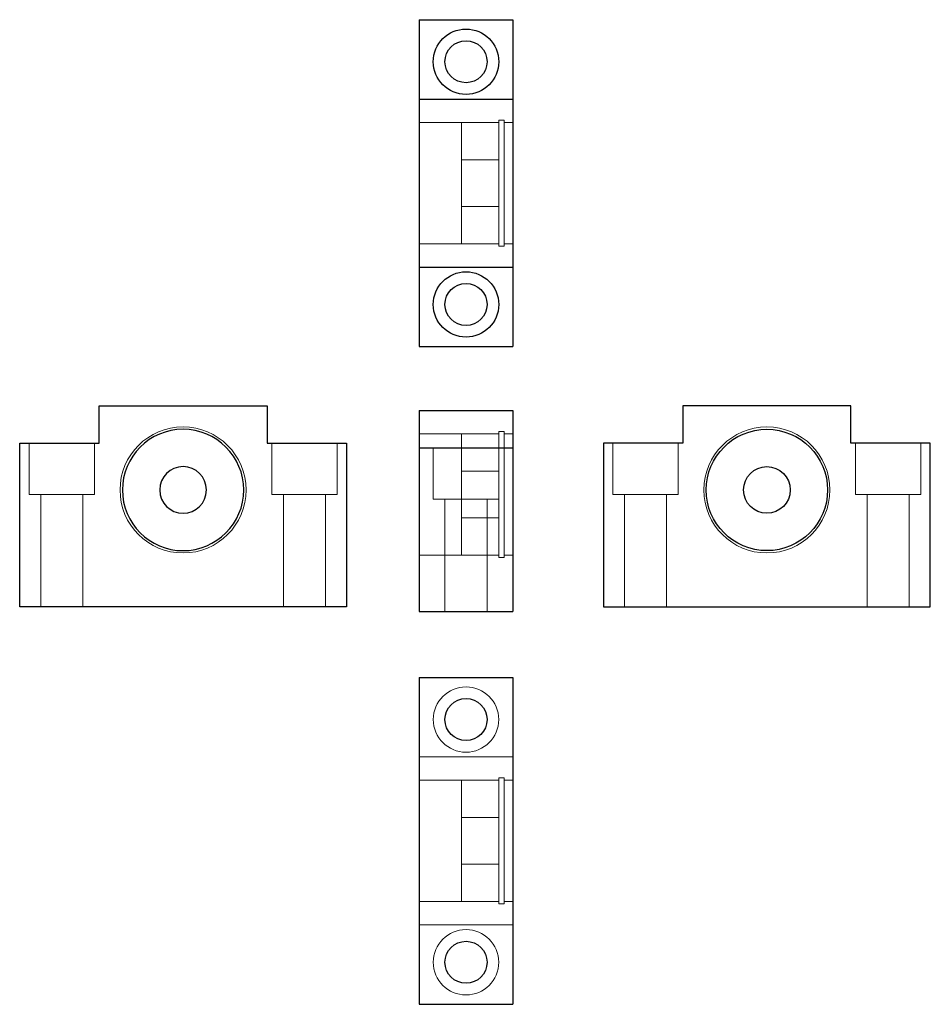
# Model space of a CAD drawing. Header units: millimetres. Extents: x 5326 to 5521, y 7300 to 7511.
import ezdxf
from ezdxf.lldxf.tags import DXFTag

# ---------------------------------------------------------------- set-up
doc = ezdxf.new("R2010")
doc.units = ezdxf.units.MM
doc.layers.add('1', color=7, linetype='CONTINUOUS', true_color=0xffffff)
tags = doc.linetypes.add('DASHED', pattern=[25.72, 12.86, -12.86]).pattern_tags.tags
tags[6:7] = [DXFTag(74, 4), DXFTag(75, 0), DXFTag(340, '0'), DXFTag(46, 0.0), DXFTag(50, 0.0), DXFTag(44, 0.0), DXFTag(45, 0.0)]
tags[4:5] = [DXFTag(74, 4), DXFTag(75, 0), DXFTag(340, '0'), DXFTag(46, 0.0), DXFTag(50, 0.0), DXFTag(44, 0.0), DXFTag(45, 0.0)]

msp = doc.modelspace()

# ---------------------------------------------------------------- linework, layer by layer
at = {"layer": '1', "color": 7, "linetype": 'Continuous'}
for p, q in [((5411.25, 7510.75), (5411.25, 7493.75)), ((5411.25, 7510.75), (5431.25, 7510.75)), ((5431.25, 7510.75), (5431.25, 7493.75)), ((5411.25, 7493.75), (5411.25, 7457.75)), ((5411.25, 7493.75), (5431.25, 7493.75)), ((5431.25, 7493.75), (5431.25, 7457.75)), ((5411.25, 7457.75), (5431.25, 7457.75)), ((5411.25, 7457.75), (5411.25, 7440.75)), ((5431.25, 7457.75), (5431.25, 7440.75)), ((5411.25, 7440.75), (5431.25, 7440.75)), ((5342.64, 7428.01), (5378.64, 7428.01)), ((5342.64, 7420.01), (5342.64, 7428.01)), ((5378.64, 7428.01), (5378.64, 7420.01)), ((5411.25, 7427.01), (5411.25, 7419.01)), ((5411.25, 7427.01), (5431.25, 7427.01)), ((5431.25, 7427.01), (5431.25, 7419.01)), ((5467.71, 7428.01), (5467.71, 7420.01)), ((5503.71, 7428.01), (5467.71, 7428.01)), ((5503.71, 7420.01), (5503.71, 7428.01)), ((5325.64, 7420.01), (5342.64, 7420.01)), ((5325.64, 7385.01), (5325.64, 7420.01)), ((5378.64, 7420.01), (5395.64, 7420.01)), ((5395.64, 7420.01), (5395.64, 7385.01)), ((5450.71, 7420.01), (5450.71, 7385.01)), ((5467.71, 7420.01), (5450.71, 7420.01)), ((5520.71, 7420.01), (5503.71, 7420.01)), ((5520.71, 7385.01), (5520.71, 7420.01)), ((5411.25, 7419.01), (5411.25, 7384.01)), ((5411.25, 7419.01), (5431.25, 7419.01)), ((5431.25, 7419.01), (5431.25, 7384.01)), ((5395.64, 7385.01), (5325.64, 7385.01)), ((5450.71, 7385.01), (5520.71, 7385.01)), ((5411.25, 7384.01), (5431.25, 7384.01)), ((5411.25, 7369.83), (5431.25, 7369.83)), ((5411.25, 7369.83), (5411.25, 7299.83)), ((5431.25, 7369.83), (5431.25, 7299.83)), ((5411.25, 7299.83), (5431.25, 7299.83))]:
    msp.add_line(p, q, dxfattribs=at)
at = {"layer": '1', "color": 8, "linetype": 'DASHED', "lineweight": 5}
for p, q in [((5420.25, 7488.75), (5411.25, 7488.75)), ((5428.25, 7488.75), (5420.25, 7488.75)), ((5420.25, 7488.75), (5420.25, 7462.75)), ((5429.45, 7489.25), (5428.25, 7489.25)), ((5428.25, 7489.25), (5428.25, 7475.75)), ((5429.45, 7489.25), (5429.45, 7475.75)), ((5431.25, 7488.75), (5429.45, 7488.75)), ((5428.25, 7480.75), (5420.25, 7480.75)), ((5428.25, 7475.75), (5428.25, 7462.25)), ((5429.45, 7475.75), (5429.45, 7462.25)), ((5420.25, 7470.75), (5428.25, 7470.75)), ((5411.25, 7462.75), (5420.25, 7462.75)), ((5420.25, 7462.75), (5428.25, 7462.75)), ((5428.25, 7462.25), (5429.45, 7462.25)), ((5429.45, 7462.75), (5431.25, 7462.75)), ((5429.45, 7422.51), (5428.25, 7422.51)), ((5428.25, 7422.51), (5428.25, 7419.01)), ((5429.45, 7422.51), (5429.45, 7395.51)), ((5327.64, 7420.01), (5327.64, 7409.01)), ((5341.64, 7409.01), (5341.64, 7420.01)), ((5379.64, 7420.01), (5379.64, 7409.01)), ((5393.64, 7409.01), (5393.64, 7420.01)), ((5420.25, 7422.01), (5411.25, 7422.01)), ((5428.25, 7422.01), (5420.25, 7422.01)), ((5420.25, 7396.01), (5420.25, 7422.01)), ((5431.25, 7422.01), (5429.45, 7422.01)), ((5452.71, 7420.01), (5452.71, 7409.01)), ((5466.71, 7409.01), (5466.71, 7420.01)), ((5504.71, 7420.01), (5504.71, 7409.01)), ((5518.71, 7409.01), (5518.71, 7420.01)), ((5414.25, 7419.01), (5414.25, 7408.01)), ((5428.25, 7408.01), (5428.25, 7419.01)), ((5428.25, 7414.01), (5420.25, 7414.01)), ((5327.64, 7409.01), (5341.64, 7409.01)), ((5330.14, 7409.01), (5330.14, 7385.01)), ((5339.14, 7385.01), (5339.14, 7409.01)), ((5379.64, 7409.01), (5393.64, 7409.01)), ((5382.14, 7409.01), (5382.14, 7385.01)), ((5391.14, 7385.01), (5391.14, 7409.01)), ((5428.25, 7408.01), (5414.25, 7408.01)), ((5416.75, 7408.01), (5416.75, 7384.01)), ((5425.75, 7384.01), (5425.75, 7408.01)), ((5428.25, 7408.01), (5428.25, 7395.51)), ((5459.71, 7409.01), (5452.71, 7409.01)), ((5455.21, 7409.01), (5455.21, 7385.01)), ((5466.71, 7409.01), (5459.71, 7409.01)), ((5464.21, 7385.01), (5464.21, 7409.01)), ((5511.71, 7409.01), (5504.71, 7409.01)), ((5507.21, 7409.01), (5507.21, 7385.01)), ((5518.71, 7409.01), (5511.71, 7409.01)), ((5516.21, 7385.01), (5516.21, 7409.01)), ((5420.25, 7404.01), (5428.25, 7404.01)), ((5411.25, 7396.01), (5420.25, 7396.01)), ((5420.25, 7396.01), (5428.25, 7396.01)), ((5428.25, 7395.51), (5429.45, 7395.51)), ((5429.45, 7396.01), (5431.25, 7396.01)), ((5411.25, 7352.83), (5431.25, 7352.83)), ((5429.45, 7348.33), (5428.25, 7348.33)), ((5428.25, 7321.33), (5428.25, 7348.33)), ((5429.45, 7321.33), (5429.45, 7348.33)), ((5420.25, 7347.83), (5411.25, 7347.83)), ((5428.25, 7347.83), (5420.25, 7347.83)), ((5420.25, 7334.83), (5420.25, 7347.83)), ((5431.25, 7347.83), (5429.45, 7347.83)), ((5428.25, 7339.83), (5420.25, 7339.83)), ((5420.25, 7321.83), (5420.25, 7334.83)), ((5420.25, 7329.83), (5428.25, 7329.83)), ((5411.25, 7321.83), (5420.25, 7321.83)), ((5420.25, 7321.83), (5428.25, 7321.83)), ((5428.25, 7321.33), (5429.45, 7321.33)), ((5429.45, 7321.83), (5431.25, 7321.83)), ((5411.25, 7316.83), (5431.25, 7316.83))]:
    msp.add_line(p, q, dxfattribs=at)
at = {"layer": '1', "color": 7, "linetype": 'Continuous'}
for centre, radius in [((5421.25, 7501.75), 7), ((5421.25, 7501.75), 4.5), ((5421.25, 7449.75), 7), ((5421.25, 7449.75), 4.5), ((5485.71, 7410.01), 13), ((5485.71, 7410.01), 5), ((5421.25, 7360.83), 4.5), ((5421.25, 7308.83), 4.5)]:
    msp.add_circle(centre, radius, dxfattribs=at)
at = {"layer": '1', "color": 8, "linetype": 'DASHED', "lineweight": 5}
msp.add_circle((5360.64, 7410.01), 13.5, dxfattribs=at)
at = {"layer": '1', "color": 7, "linetype": 'Continuous', "extrusion": (0, 0, -1)}
for radius in [13, 5]:
    msp.add_circle((-5360.64, 7410.01), radius, dxfattribs=at)
at = {"layer": '1', "color": 8, "linetype": 'DASHED', "lineweight": 5, "extrusion": (0, 0, -1)}
for centre, radius in [((-5485.71, 7410.01), 13.5), ((-5421.25, 7360.83), 7), ((-5421.25, 7308.83), 7)]:
    msp.add_circle(centre, radius, dxfattribs=at)

doc.saveas('drawing.dxf')
